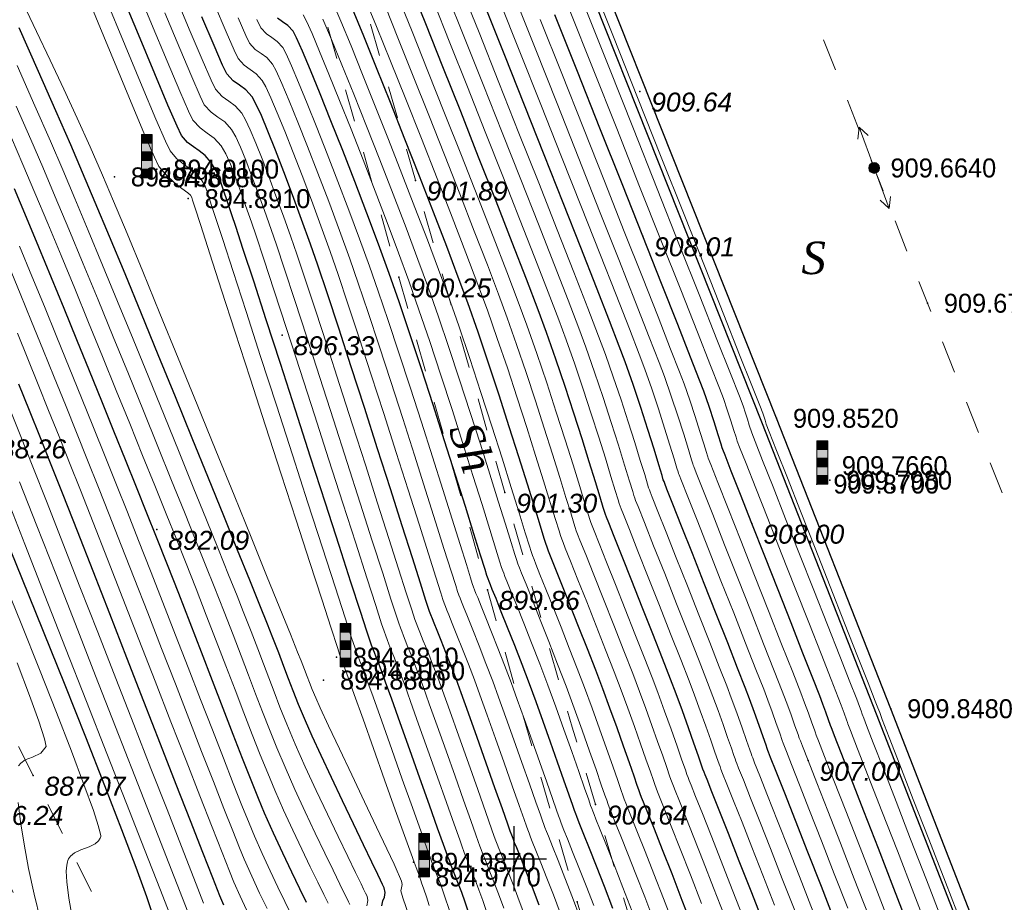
# Model space of a CAD drawing. Header units: millimetres. Extents: x 1490 to 2460, y -539 to 1142.
# Tile 17 of 28: x 2262 to 2308, y 924 to 965. Entities that reach past the tile are written whole.
import ezdxf
from ezdxf.enums import TextEntityAlignment as Align

# ---------------------------------------------------------------- set-up
doc = ezdxf.new("R2010")
doc.units = ezdxf.units.MM
doc.linetypes.add('Auto_Street_NotBorder_Line_m1', pattern=[3, 1.5, -1.5])
for name, color, linetype in [('(001) Сетка', 92, 'Continuous'), ('(004) Точки рельефа', 7, 'Continuous'), ('(031) Горизонтали', 42, 'Continuous'), ('(035) Откосы', 7, 'Continuous'), ('Отметка', 7, 'Continuous'), ('Пикет', 7, 'Continuous')]:
    doc.layers.add(name, color=color, linetype=linetype)
doc.layers.add('(032) Горизонтали утолщенные', color=32, linetype='Continuous', lineweight=30)
for name, color, linetype, lineweight, true_color in [('AUTO#_ROADS_EXIST_L', 7, 'Continuous', 15, 0x000000), ('AUTO#_ROADS_MTRAL_T', 7, 'Continuous', 15, 0x000000), ('COMMN_OBJCT_#####_B', 7, 'Continuous', 15, 0x000000), ('HYDRO_TECHN_CNSTR_B', 7, 'Continuous', 15, 0x000000)]:
    doc.layers.add(name, color=color, linetype=linetype, lineweight=lineweight, true_color=true_color)
doc.layers.add('COMMN_OBJCT_ELCTR_B', color=7, linetype='Continuous', true_color=0x000000)
doc.styles.add('D-431', font='txt')
doc.styles.add('БМ-431 (Times New Roman К)', font='timesi.ttf', dxfattribs={"height": 1})

# ---------------------------------------------------------------- blocks, each defined once
blk = doc.blocks.new('WaterGaugePost_m1')
at = {"layer": 'HYDRO_TECHN_CNSTR_B', "linetype": 'Continuous', "lineweight": 15, "true_color": 0x000000}
h = blk.add_hatch(color=18, dxfattribs=at)
h.dxf.hatch_style = 1
h.paths.add_polyline_path([(0.5, 3.2), (0.5, 4), (-0.5, 4), (-0.5, 3.2)])
h = blk.add_hatch(color=18, dxfattribs=at)
h.dxf.hatch_style = 1
h.paths.add_polyline_path([(0.5, 3.2), (-0.5, 3.2), (-0.5, 0), (0.5, 0)])
at = {"layer": 'HYDRO_TECHN_CNSTR_B', "linetype": 'Continuous', "lineweight": 15, "true_color": 0xfffffe}
h = blk.add_hatch(color=7, dxfattribs=at)
h.dxf.hatch_style = 1
h.paths.add_polyline_path([(0.5, 3.2), (-0.5, 3.2), (-0.5, 0), (0.5, 0)])
at = {"layer": 'HYDRO_TECHN_CNSTR_B', "linetype": 'Continuous', "lineweight": 15, "true_color": 0x000000}
h = blk.add_hatch(color=18, dxfattribs=at)
h.dxf.hatch_style = 1
h.paths.add_polyline_path([(-0.5, 2.4), (-0.5, 1.6), (0.5, 1.6), (0.5, 2.4)])
h = blk.add_hatch(color=18, dxfattribs=at)
h.dxf.hatch_style = 1
h.paths.add_polyline_path([(0.5, 0), (0.5, 0.8), (-0.5, 0.8), (-0.5, 0)])
at = {"layer": 'HYDRO_TECHN_CNSTR_B', "color": 18, "linetype": 'Continuous', "lineweight": 15, "true_color": 0x000000}
blk.add_lwpolyline([(-0.5, 0), (0.5, 0), (0.5, 4), (-0.5, 4)], close=True, dxfattribs=at)
for points in [[(-0.5, 3.2), (0.5, 3.2)], [(-0.5, 2.4), (0.5, 2.4)], [(-0.5, 1.6), (0.5, 1.6)], [(-0.5, 0.8), (0.5, 0.8)]]:
    blk.add_lwpolyline(points, dxfattribs=at)
blk = doc.blocks.new('CommnctnPoleTcircle_m1')
at = {"layer": 'COMMN_OBJCT_#####_B', "lineweight": 13, "true_color": 0xfffffe}
h = blk.add_hatch(color=7, dxfattribs=at)
edge = h.paths.add_edge_path()
edge.add_arc((0, 0), 0.5, 0, 360)
at = {"layer": 'COMMN_OBJCT_#####_B', "color": 18, "lineweight": 9, "true_color": 0x000000}
blk.add_circle((0, 0), 0.5, dxfattribs=at)
blk = doc.blocks.new('ElectricLowVLP_m1')
at = {"layer": 'COMMN_OBJCT_ELCTR_B', "color": 18, "linetype": 'Continuous', "lineweight": 20, "true_color": 0x000000}
for p, q in [((0, 0), (4, 0)), ((4, 0), (3, 0.5)), ((4, 0), (3, -0.5))]:
    blk.add_line(p, q, dxfattribs=at)
blk = doc.blocks.new('Setka')
at = {"layer": '(001) Сетка'}
for p, q in [((0, 1.5), (0, -1.5)), ((-1.5, 0), (1.5, 0))]:
    blk.add_line(p, q, dxfattribs=at)

msp = doc.modelspace()

# ---------------------------------------------------------------- linework, layer by layer
at = {"layer": '(004) Точки рельефа', "color": 7, "linetype": 'ByBlock', "lineweight": -2}
for p in [(2290.691, 961.26, 909.641), (2280.324, 957.152, 901.886), (2290.825, 954.576, 908.015), (2279.561, 952.675, 900.246), (2274.175, 950.006, 896.33), (2284.458, 942.733, 901.296), (2295.867, 941.302, 908.001), (2268.387, 941.02, 892.093), (2283.652, 938.244, 899.861), (2298.46, 930.35, 907.003), (2262.675, 929.664, 887.074), (2288.641, 928.328, 900.644), (2287.803, 923.83, 899.101)]:
    msp.add_point(p, dxfattribs=at)
at = {"layer": '(031) Горизонтали', "color": 42, "linetype": 'Continuous', "lineweight": 0}
for points, elevation in [([(2280.968, 923.66), (2280.832, 924.064), (2280.715, 924.412), (2280.613, 924.71), (2280.524, 924.963), (2280.432, 925.213), (2280.356, 925.41), (2280.262, 925.659), (2280.125, 926.043), (2279.82, 926.897), (2279.398, 928.083), (2278.906, 929.464), (2278.394, 930.903), (2277.91, 932.262), (2277.504, 933.404), (2277.224, 934.191), (2277.119, 934.485), (2277.09, 934.559), (2277.048, 934.668), (2276.952, 934.918), (2276.843, 935.219), (2276.726, 935.579), (2276.435, 936.472), (2276.002, 937.809), (2275.454, 939.5), (2274.82, 941.457), (2274.13, 943.588), (2273.412, 945.806), (2272.695, 948.021), (2272.008, 950.143), (2271.38, 952.083), (2270.839, 953.752), (2270.416, 955.059), (2270.138, 955.916), (2270.035, 956.234), (2269.995, 956.358), (2269.94, 956.473), (2269.817, 956.57), (2269.548, 956.768), (2269.194, 957.05), (2268.819, 957.399), (2268.485, 957.798), (2268.279, 958.218), (2267.865, 959.167), (2267.272, 960.568), (2266.532, 962.345), (2265.675, 964.422), (2264.731, 966.722)], 895), ([(2283.602, 923.427), (2283.439, 923.896), (2283.255, 924.389), (2283.08, 924.844), (2282.923, 925.241), (2282.797, 925.558), (2282.711, 925.775), (2282.63, 925.99), (2282.566, 926.16), (2282.486, 926.375), (2282.372, 926.697), (2282.118, 927.411), (2281.763, 928.41), (2281.346, 929.585), (2280.905, 930.827), (2280.477, 932.03), (2280.102, 933.083), (2279.817, 933.879), (2279.661, 934.31), (2279.487, 934.763), (2279.329, 935.16), (2279.198, 935.487), (2279.101, 935.731), (2279.02, 935.942), (2278.956, 936.111), (2278.88, 936.325), (2278.768, 936.669), (2278.493, 937.521), (2278.084, 938.793), (2277.569, 940.396), (2276.975, 942.243), (2276.33, 944.245), (2275.664, 946.314), (2275.002, 948.363), (2274.374, 950.303), (2273.808, 952.047), (2273.331, 953.505), (2272.972, 954.591), (2272.759, 955.217), (2272.487, 955.984), (2272.24, 956.694), (2272.009, 957.337), (2271.79, 957.9), (2271.576, 958.372), (2271.361, 958.742), (2271.035, 959.105), (2270.709, 959.338), (2270.381, 959.57), (2270.053, 959.933), (2269.852, 960.345), (2269.445, 961.277), (2268.864, 962.651), (2268.142, 964.386), (2267.31, 966.403)], 896.5), ([(2305.589, 922.699), (2304.8, 924.738), (2304.031, 926.723), (2303.318, 928.562), (2302.699, 930.16), (2302.21, 931.423), (2301.888, 932.256), (2301.768, 932.566), (2301.728, 932.677), (2301.688, 932.788), (2301.564, 933.104), (2301.236, 933.937), (2300.749, 935.173), (2300.148, 936.699), (2299.478, 938.399), (2298.784, 940.161), (2298.111, 941.869), (2297.504, 943.41), (2297.009, 944.669), (2296.67, 945.533), (2296.532, 945.888), (2296.471, 946.071), (2296.426, 946.218), (2296.365, 946.401), (2296.227, 946.753), (2295.861, 947.677), (2295.299, 949.098), (2294.57, 950.939), (2293.704, 953.124), (2292.732, 955.577), (2291.683, 958.221), (2290.589, 960.981), (2289.48, 963.779), (2288.385, 966.539)], 909.5), ([(2285.382, 923.185), (2285.123, 923.882), (2284.865, 924.556), (2284.625, 925.171), (2284.419, 925.691), (2284.264, 926.078), (2284.177, 926.298), (2284.102, 926.496), (2284.042, 926.653), (2283.969, 926.852), (2283.847, 927.196), (2283.577, 927.958), (2283.205, 929.01), (2282.774, 930.227), (2282.329, 931.48), (2281.915, 932.643), (2281.575, 933.59), (2281.355, 934.193), (2281.12, 934.808), (2280.893, 935.387), (2280.692, 935.889), (2280.535, 936.277), (2280.442, 936.512), (2280.366, 936.708), (2280.308, 936.864), (2280.237, 937.061), (2280.14, 937.362), (2279.903, 938.102), (2279.55, 939.209), (2279.102, 940.611), (2278.583, 942.235), (2278.015, 944.009), (2277.421, 945.86), (2276.823, 947.716), (2276.245, 949.505), (2275.708, 951.154), (2275.236, 952.591), (2274.85, 953.743), (2274.575, 954.539), (2274.228, 955.497), (2273.887, 956.433), (2273.558, 957.322), (2273.246, 958.141), (2272.958, 958.867), (2272.702, 959.477), (2272.483, 959.947), (2272.308, 960.254), (2272.006, 960.591), (2271.705, 960.806), (2271.402, 961.021), (2271.098, 961.356), (2270.894, 961.777), (2270.478, 962.731), (2269.887, 964.133), (2269.154, 965.894)], 897.5), ([(2297.841, 923.428), (2297.27, 924.895), (2296.726, 926.284), (2296.23, 927.543), (2295.805, 928.619), (2295.472, 929.458), (2295.254, 930.008), (2295.171, 930.215), (2295.13, 930.324), (2295.09, 930.433), (2295.038, 930.582), (2294.918, 930.928), (2294.746, 931.423), (2294.536, 932.018), (2294.303, 932.665), (2294.063, 933.315), (2293.816, 933.958), (2293.424, 934.963), (2292.933, 936.214), (2292.389, 937.593), (2291.838, 938.986), (2291.328, 940.277), (2290.903, 941.349), (2290.611, 942.086), (2290.498, 942.372), (2290.457, 942.479), (2290.418, 942.588), (2290.36, 942.778), (2290.213, 943.265), (2289.99, 943.995), (2289.703, 944.915), (2289.368, 945.974), (2288.995, 947.118), (2288.599, 948.295), (2288.193, 949.453), (2287.867, 950.329), (2287.374, 951.616), (2286.743, 953.239), (2286.006, 955.121), (2285.192, 957.188), (2284.331, 959.363), (2283.455, 961.571), (2282.593, 963.736), (2281.775, 965.783)], 905), ([(2298.776, 923.162), (2298.17, 924.719), (2297.587, 926.208), (2297.053, 927.568), (2296.593, 928.737), (2296.231, 929.652), (2295.993, 930.253), (2295.904, 930.476), (2295.867, 930.574), (2295.831, 930.672), (2295.769, 930.852), (2295.621, 931.277), (2295.413, 931.87), (2295.168, 932.555), (2294.911, 933.256), (2294.702, 933.798), (2294.359, 934.678), (2293.918, 935.803), (2293.415, 937.08), (2292.887, 938.417), (2292.371, 939.722), (2291.905, 940.901), (2291.525, 941.863), (2291.267, 942.514), (2291.169, 942.762), (2291.132, 942.859), (2291.096, 942.956), (2291.045, 943.125), (2290.914, 943.561), (2290.713, 944.215), (2290.457, 945.041), (2290.155, 945.992), (2289.821, 947.019), (2289.466, 948.075), (2289.101, 949.114), (2288.789, 949.949), (2288.292, 951.242), (2287.642, 952.909), (2286.874, 954.868), (2286.019, 957.036), (2285.11, 959.332), (2284.182, 961.672), (2283.266, 963.974), (2282.395, 966.154)], 905.5), ([(2301.248, 923.205), (2300.59, 924.898), (2299.953, 926.532), (2299.366, 928.034), (2298.859, 929.331), (2298.46, 930.35), (2298.198, 931.017), (2298.103, 931.26), (2298.079, 931.324), (2298.055, 931.388), (2297.997, 931.557), (2297.855, 931.963), (2297.663, 932.505), (2297.452, 933.081), (2297.265, 933.566), (2296.901, 934.494), (2296.408, 935.75), (2295.83, 937.218), (2295.214, 938.779), (2294.607, 940.319), (2294.054, 941.721), (2293.601, 942.869), (2293.294, 943.645), (2293.18, 943.934), (2293.156, 943.998), (2293.133, 944.061), (2293.077, 944.245), (2292.932, 944.724), (2292.715, 945.423), (2292.446, 946.268), (2292.143, 947.184), (2291.825, 948.097), (2291.581, 948.742), (2291.127, 949.912), (2290.495, 951.523), (2289.72, 953.491), (2288.835, 955.732), (2287.874, 958.161), (2286.869, 960.695), (2285.855, 963.249), (2284.865, 965.74)], 907), ([(2280.04, 923.16), (2279.753, 924.014), (2279.65, 924.33), (2279.686, 924.48), (2279.721, 924.63), (2279.682, 924.784), (2279.597, 924.994), (2279.487, 925.247), (2279.339, 925.568), (2279.003, 926.279), (2278.532, 927.274), (2277.976, 928.446), (2277.387, 929.689), (2276.816, 930.897), (2276.314, 931.963), (2275.932, 932.781), (2275.722, 933.244), (2275.557, 933.637), (2275.433, 933.952), (2275.325, 934.242), (2275.206, 934.559), (2275.05, 934.957), (2274.889, 935.356), (2274.553, 936.189), (2274.066, 937.392), (2273.454, 938.905), (2272.741, 940.664), (2271.951, 942.609), (2271.111, 944.677), (2270.244, 946.805), (2269.376, 948.933), (2268.531, 950.997), (2267.734, 952.937), (2267.01, 954.69), (2266.384, 956.194), (2265.881, 957.386), (2265.31, 958.694), (2264.707, 960.023), (2264.086, 961.362), (2263.456, 962.699), (2262.831, 964.023), (2262.22, 965.323)], 894.5), ([(2281.946, 923.293), (2281.622, 924.238), (2281.495, 924.608), (2281.408, 924.84), (2281.335, 925.023), (2281.246, 925.253), (2281.158, 925.483), (2281.089, 925.666), (2281.004, 925.898), (2280.875, 926.258), (2280.588, 927.063), (2280.189, 928.185), (2279.723, 929.496), (2279.234, 930.868), (2278.769, 932.175), (2278.373, 933.289), (2278.09, 934.082), (2277.966, 934.427), (2277.894, 934.614), (2277.834, 934.762), (2277.76, 934.949), (2277.681, 935.155), (2277.608, 935.347), (2277.522, 935.588), (2277.395, 935.976), (2277.083, 936.94), (2276.619, 938.376), (2276.035, 940.181), (2275.366, 942.25), (2274.646, 944.48), (2273.906, 946.768), (2273.181, 949.01), (2272.504, 951.101), (2271.908, 952.939), (2271.427, 954.42), (2271.094, 955.44), (2270.943, 955.895), (2270.819, 956.284), (2270.73, 956.595), (2270.615, 956.889), (2270.414, 957.229), (2270.177, 957.493), (2269.902, 957.706), (2269.605, 957.914), (2269.301, 958.166), (2269.008, 958.51), (2268.789, 958.959), (2268.345, 959.979), (2267.711, 961.481), (2266.923, 963.377), (2266.015, 965.579)], 895.5), ([(2292.241, 922.788), (2291.779, 923.989), (2291.338, 925.122), (2290.934, 926.148), (2290.585, 927.027), (2290.308, 927.719), (2290.121, 928.186), (2290.041, 928.387), (2289.97, 928.574), (2289.9, 928.762), (2289.826, 928.975), (2289.667, 929.436), (2289.437, 930.096), (2289.154, 930.905), (2288.831, 931.812), (2288.486, 932.769), (2288.133, 933.725), (2287.8, 934.601), (2287.432, 935.549), (2287.052, 936.514), (2286.685, 937.44), (2286.353, 938.272), (2286.08, 938.952), (2285.89, 939.426), (2285.805, 939.637), (2285.734, 939.822), (2285.667, 940.009), (2285.588, 940.261), (2285.399, 940.877), (2285.115, 941.799), (2284.752, 942.967), (2284.327, 944.322), (2283.856, 945.805), (2283.355, 947.356), (2282.841, 948.916), (2282.33, 950.426), (2281.838, 951.826), (2281.396, 953.032), (2280.879, 954.406), (2280.308, 955.898), (2279.703, 957.457), (2279.084, 959.033), (2278.473, 960.576), (2277.889, 962.034), (2277.353, 963.359), (2276.885, 964.499), (2276.506, 965.403)], 901.5), ([(2293.54, 923.758), (2293.027, 925.077), (2292.554, 926.28), (2292.143, 927.316), (2291.817, 928.134), (2291.597, 928.683), (2291.507, 928.909), (2291.444, 929.074), (2291.383, 929.24), (2291.318, 929.427), (2291.177, 929.833), (2290.975, 930.414), (2290.726, 931.125), (2290.442, 931.924), (2290.138, 932.766), (2289.827, 933.608), (2289.507, 934.448), (2289.111, 935.465), (2288.676, 936.571), (2288.237, 937.682), (2287.828, 938.708), (2287.487, 939.564), (2287.248, 940.163), (2287.146, 940.419), (2287.083, 940.581), (2287.024, 940.746), (2286.958, 940.96), (2286.797, 941.486), (2286.556, 942.273), (2286.245, 943.276), (2285.879, 944.447), (2285.47, 945.737), (2285.03, 947.1), (2284.572, 948.488), (2284.109, 949.853), (2283.654, 951.148), (2283.215, 952.34), (2282.663, 953.799), (2282.025, 955.453), (2281.33, 957.236), (2280.605, 959.077), (2279.879, 960.908), (2279.179, 962.66), (2278.532, 964.264), (2277.968, 965.65)], 902.5), ([(2295.496, 923.021), (2294.961, 924.402), (2294.45, 925.708), (2293.983, 926.892), (2293.582, 927.905), (2293.266, 928.698), (2293.056, 929.223), (2292.973, 929.432), (2292.918, 929.574), (2292.866, 929.717), (2292.795, 929.921), (2292.637, 930.377), (2292.412, 931.023), (2292.138, 931.798), (2291.835, 932.641), (2291.522, 933.49), (2291.255, 934.19), (2290.892, 935.122), (2290.467, 936.204), (2290.014, 937.353), (2289.565, 938.487), (2289.154, 939.521), (2288.816, 940.373), (2288.582, 940.96), (2288.487, 941.2), (2288.433, 941.341), (2288.382, 941.482), (2288.317, 941.694), (2288.158, 942.219), (2287.917, 943.007), (2287.607, 944.009), (2287.242, 945.174), (2286.832, 946.452), (2286.392, 947.795), (2285.933, 949.15), (2285.47, 950.47), (2285.074, 951.541), (2284.547, 952.927), (2283.916, 954.562), (2283.208, 956.374), (2282.452, 958.296), (2281.675, 960.259), (2280.905, 962.193), (2280.17, 964.029), (2279.498, 965.698)], 903.5), ([(2296.912, 923.68), (2296.375, 925.057), (2295.868, 926.349), (2295.41, 927.51), (2295.019, 928.495), (2294.715, 929.261), (2294.515, 929.762), (2294.438, 929.954), (2294.393, 930.074), (2294.348, 930.194), (2294.29, 930.361), (2294.158, 930.744), (2293.968, 931.289), (2293.737, 931.944), (2293.48, 932.657), (2293.216, 933.373), (2292.962, 934.035), (2292.58, 935.016), (2292.111, 936.211), (2291.597, 937.514), (2291.08, 938.82), (2290.603, 940.026), (2290.207, 941.024), (2289.935, 941.711), (2289.828, 941.981), (2289.782, 942.1), (2289.739, 942.219), (2289.687, 942.391), (2289.556, 942.825), (2289.356, 943.48), (2289.098, 944.316), (2288.792, 945.293), (2288.447, 946.369), (2288.074, 947.505), (2287.684, 948.659), (2287.285, 949.792), (2286.945, 950.709), (2286.456, 951.991), (2285.844, 953.569), (2285.138, 955.375), (2284.365, 957.339), (2283.553, 959.394), (2282.729, 961.47), (2281.92, 963.499), (2281.155, 965.412)], 904.5), ([(2300.291, 923.536), (2299.671, 925.127), (2299.077, 926.649), (2298.533, 928.039), (2298.065, 929.232), (2297.698, 930.166), (2297.458, 930.776), (2297.37, 930.999), (2297.342, 931.074), (2297.314, 931.149), (2297.267, 931.284), (2297.154, 931.611), (2296.993, 932.069), (2296.804, 932.598), (2296.605, 933.139), (2296.411, 933.643), (2296.054, 934.556), (2295.577, 935.768), (2295.025, 937.172), (2294.438, 938.659), (2293.862, 940.121), (2293.337, 941.449), (2292.908, 942.534), (2292.618, 943.268), (2292.509, 943.544), (2292.481, 943.618), (2292.454, 943.693), (2292.405, 943.856), (2292.275, 944.283), (2292.08, 944.917), (2291.833, 945.705), (2291.547, 946.591), (2291.238, 947.519), (2290.917, 948.436), (2290.66, 949.12), (2290.207, 950.29), (2289.591, 951.865), (2288.843, 953.768), (2287.994, 955.92), (2287.075, 958.242), (2286.118, 960.657), (2285.154, 963.085), (2284.213, 965.448)], 906.5), ([(2284.41, 923.541), (2284.163, 924.204), (2283.923, 924.828), (2283.709, 925.369), (2283.543, 925.786), (2283.444, 926.036), (2283.366, 926.243), (2283.304, 926.407), (2283.228, 926.614), (2283.12, 926.916), (2282.883, 927.585), (2282.55, 928.522), (2282.158, 929.629), (2281.74, 930.807), (2281.331, 931.957), (2280.966, 932.98), (2280.68, 933.778), (2280.508, 934.251), (2280.32, 934.742), (2280.141, 935.198), (2279.982, 935.594), (2279.855, 935.91), (2279.772, 936.121), (2279.693, 936.325), (2279.632, 936.487), (2279.558, 936.693), (2279.454, 937.016), (2279.198, 937.812), (2278.817, 939.001), (2278.336, 940.503), (2277.779, 942.239), (2277.173, 944.127), (2276.542, 946.087), (2275.913, 948.04), (2275.31, 949.904), (2274.758, 951.601), (2274.283, 953.048), (2273.911, 954.167), (2273.667, 954.878), (2273.352, 955.755), (2273.05, 956.595), (2272.764, 957.377), (2272.496, 958.079), (2272.25, 958.68), (2272.029, 959.16), (2271.834, 959.498), (2271.521, 959.848), (2271.207, 960.072), (2270.892, 960.296), (2270.575, 960.645), (2270.383, 961.038), (2269.995, 961.927), (2269.441, 963.236), (2268.752, 964.89)], 897), ([(2287.014, 923.315), (2286.697, 924.146), (2286.393, 924.929), (2286.119, 925.627), (2285.891, 926.2), (2285.726, 926.61), (2285.643, 926.82), (2285.574, 927.002), (2285.519, 927.147), (2285.452, 927.33), (2285.347, 927.626), (2285.117, 928.278), (2284.797, 929.185), (2284.422, 930.249), (2284.024, 931.369), (2283.64, 932.447), (2283.304, 933.382), (2283.049, 934.076), (2282.774, 934.798), (2282.501, 935.499), (2282.246, 936.14), (2282.03, 936.679), (2281.869, 937.077), (2281.783, 937.293), (2281.713, 937.473), (2281.659, 937.617), (2281.594, 937.798), (2281.5, 938.094), (2281.27, 938.82), (2280.928, 939.904), (2280.494, 941.274), (2279.992, 942.857), (2279.442, 944.582), (2278.868, 946.376), (2278.29, 948.168), (2277.732, 949.884), (2277.214, 951.453), (2276.76, 952.803), (2276.39, 953.86), (2275.958, 955.049), (2275.522, 956.229), (2275.092, 957.37), (2274.679, 958.443), (2274.294, 959.419), (2273.948, 960.269), (2273.653, 960.963), (2273.418, 961.472), (2273.255, 961.767), (2272.978, 962.076), (2272.701, 962.274), (2272.423, 962.472), (2272.143, 962.78), (2271.959, 963.158), (2271.585, 964.014), (2271.053, 965.271)], 898.5), ([(2294.597, 923.185), (2294.095, 924.481), (2293.617, 925.702), (2293.182, 926.804), (2292.809, 927.745), (2292.515, 928.481), (2292.319, 928.971), (2292.24, 929.171), (2292.181, 929.324), (2292.124, 929.478), (2292.064, 929.652), (2291.933, 930.03), (2291.745, 930.572), (2291.512, 931.235), (2291.248, 931.98), (2290.964, 932.765), (2290.674, 933.549), (2290.36, 934.371), (2289.951, 935.423), (2289.488, 936.601), (2289.012, 937.803), (2288.565, 938.928), (2288.19, 939.872), (2287.926, 940.533), (2287.817, 940.809), (2287.758, 940.961), (2287.703, 941.114), (2287.643, 941.31), (2287.497, 941.789), (2287.276, 942.51), (2286.992, 943.431), (2286.655, 944.51), (2286.276, 945.705), (2285.867, 946.975), (2285.437, 948.276), (2284.998, 949.568), (2284.562, 950.809), (2284.163, 951.89), (2283.65, 953.244), (2283.047, 954.811), (2282.378, 956.527), (2281.669, 958.333), (2280.944, 960.165), (2280.228, 961.963), (2279.546, 963.664), (2278.923, 965.208)], 903), ([(2304.12, 922.21), (2303.346, 924.208), (2302.582, 926.177), (2301.867, 928.017), (2301.242, 929.625), (2300.747, 930.9), (2300.42, 931.74), (2300.302, 932.044), (2300.279, 932.104), (2300.234, 932.236), (2300.126, 932.542), (2299.994, 932.905), (2299.852, 933.269), (2299.527, 934.097), (2299.06, 935.285), (2298.492, 936.727), (2297.866, 938.318), (2297.222, 939.953), (2296.602, 941.527), (2296.047, 942.934), (2295.6, 944.07), (2295.3, 944.829), (2295.191, 945.106), (2295.169, 945.167), (2295.133, 945.287), (2295.037, 945.6), (2294.897, 946.045), (2294.729, 946.559), (2294.549, 947.079), (2294.367, 947.552), (2293.955, 948.6), (2293.348, 950.14), (2292.577, 952.088), (2291.678, 954.36), (2290.682, 956.873), (2289.622, 959.544), (2288.533, 962.289), (2287.447, 965.025)], 908.5), ([(2304.673, 922.922), (2303.925, 924.851), (2303.197, 926.726), (2302.524, 928.462), (2301.938, 929.974), (2301.472, 931.175), (2301.16, 931.98), (2301.035, 932.305), (2300.965, 932.499), (2300.911, 932.653), (2300.841, 932.847), (2300.709, 933.183), (2300.39, 933.992), (2299.925, 935.171), (2299.354, 936.616), (2298.72, 938.224), (2298.062, 939.891), (2297.422, 941.514), (2296.841, 942.99), (2296.36, 944.215), (2296.02, 945.085), (2295.862, 945.497), (2295.743, 945.845), (2295.659, 946.119), (2295.576, 946.393), (2295.457, 946.74), (2295.287, 947.177), (2294.874, 948.225), (2294.253, 949.795), (2293.46, 951.799), (2292.529, 954.149), (2291.495, 956.757), (2290.393, 959.535), (2289.258, 962.396), (2288.126, 965.249)], 909), ([(2287.94, 923.081), (2287.577, 924.035), (2287.228, 924.935), (2286.912, 925.736), (2286.652, 926.391), (2286.466, 926.855), (2286.376, 927.081), (2286.31, 927.255), (2286.258, 927.394), (2286.193, 927.569), (2286.097, 927.841), (2285.887, 928.437), (2285.594, 929.272), (2285.245, 930.26), (2284.872, 931.314), (2284.503, 932.349), (2284.168, 933.279), (2283.897, 934.017), (2283.582, 934.843), (2283.268, 935.648), (2282.975, 936.385), (2282.727, 937.002), (2282.546, 937.452), (2282.453, 937.684), (2282.387, 937.856), (2282.335, 937.993), (2282.273, 938.167), (2282.186, 938.44), (2281.976, 939.108), (2281.662, 940.108), (2281.262, 941.376), (2280.796, 942.849), (2280.284, 944.462), (2279.744, 946.151), (2279.195, 947.854), (2278.657, 949.506), (2278.149, 951.044), (2277.69, 952.404), (2277.298, 953.521), (2276.818, 954.841), (2276.322, 956.172), (2275.827, 957.476), (2275.348, 958.713), (2274.901, 959.844), (2274.499, 960.829), (2274.16, 961.631), (2273.898, 962.209), (2273.729, 962.524), (2273.464, 962.819), (2273.199, 963.008), (2272.933, 963.197), (2272.666, 963.491), (2272.491, 963.849), (2272.138, 964.655)], 899), ([(2288.559, 923.658), (2288.207, 924.57), (2287.878, 925.411), (2287.587, 926.144), (2287.352, 926.735), (2287.187, 927.146), (2287.109, 927.342), (2287.046, 927.508), (2286.996, 927.641), (2286.935, 927.807), (2286.847, 928.056), (2286.657, 928.597), (2286.39, 929.36), (2286.069, 930.271), (2285.72, 931.259), (2285.366, 932.251), (2285.033, 933.175), (2284.744, 933.959), (2284.441, 934.755), (2284.135, 935.543), (2283.841, 936.286), (2283.577, 936.948), (2283.358, 937.491), (2283.202, 937.879), (2283.124, 938.075), (2283.06, 938.239), (2283.011, 938.369), (2282.952, 938.535), (2282.872, 938.788), (2282.679, 939.405), (2282.389, 940.329), (2282.02, 941.506), (2281.588, 942.877), (2281.11, 944.386), (2280.602, 945.977), (2280.082, 947.594), (2279.565, 949.179), (2279.069, 950.677), (2278.611, 952.03), (2278.206, 953.182), (2277.742, 954.456), (2277.251, 955.773), (2276.749, 957.094), (2276.252, 958.382), (2275.773, 959.598), (2275.329, 960.705), (2274.935, 961.665), (2274.605, 962.439), (2274.356, 962.99), (2274.202, 963.28), (2273.95, 963.562), (2273.697, 963.742), (2273.443, 963.922), (2273.189, 964.203), (2273.003, 964.584)], 899.5), ([(2290.342, 923.375), (2289.909, 924.497), (2289.504, 925.531), (2289.148, 926.431), (2288.861, 927.15), (2288.663, 927.643), (2288.575, 927.865), (2288.518, 928.015), (2288.473, 928.134), (2288.417, 928.285), (2288.33, 928.534), (2288.142, 929.076), (2287.874, 929.845), (2287.548, 930.773), (2287.186, 931.793), (2286.809, 932.838), (2286.438, 933.842), (2286.068, 934.815), (2285.692, 935.783), (2285.331, 936.698), (2285.007, 937.51), (2284.74, 938.173), (2284.552, 938.638), (2284.464, 938.856), (2284.407, 939.004), (2284.363, 939.122), (2284.309, 939.272), (2284.232, 939.519), (2284.045, 940.123), (2283.765, 941.028), (2283.406, 942.18), (2282.986, 943.522), (2282.518, 945.001), (2282.019, 946.56), (2281.504, 948.146), (2280.989, 949.701), (2280.49, 951.173), (2280.022, 952.504), (2279.546, 953.808), (2279.023, 955.204), (2278.472, 956.649), (2277.91, 958.1), (2277.354, 959.514), (2276.823, 960.847), (2276.334, 962.056), (2275.905, 963.098), (2275.552, 963.931), (2275.295, 964.51), (2275.149, 964.793)], 900.5), ([(2291.34, 922.953), (2290.915, 924.06), (2290.509, 925.104), (2290.136, 926.049), (2289.814, 926.86), (2289.558, 927.5), (2289.384, 927.934), (2289.308, 928.126), (2289.232, 928.324), (2289.159, 928.523), (2289.08, 928.749), (2288.911, 929.238), (2288.668, 929.937), (2288.368, 930.794), (2288.026, 931.756), (2287.66, 932.77), (2287.286, 933.783), (2286.896, 934.807), (2286.49, 935.851), (2286.095, 936.853), (2285.736, 937.754), (2285.438, 938.493), (2285.229, 939.011), (2285.135, 939.247), (2285.059, 939.443), (2284.988, 939.64), (2284.917, 939.869), (2284.745, 940.427), (2284.486, 941.265), (2284.155, 942.334), (2283.764, 943.584), (2283.327, 944.968), (2282.857, 946.436), (2282.369, 947.938), (2281.877, 949.427), (2281.392, 950.852), (2280.93, 952.165), (2280.444, 953.493), (2279.893, 954.959), (2279.299, 956.51), (2278.685, 958.092), (2278.071, 959.652), (2277.479, 961.136), (2276.932, 962.491), (2276.451, 963.663), (2276.058, 964.6)], 901), ([(2302.205, 922.874), (2301.508, 924.668), (2300.829, 926.414), (2300.199, 928.029), (2299.653, 929.43), (2299.222, 930.534), (2298.939, 931.259), (2298.836, 931.521), (2298.816, 931.574), (2298.796, 931.627), (2298.749, 931.765), (2298.632, 932.1), (2298.474, 932.547), (2298.299, 933.022), (2298.119, 933.488), (2297.749, 934.433), (2297.238, 935.732), (2296.635, 937.263), (2295.991, 938.899), (2295.352, 940.517), (2294.77, 941.993), (2294.293, 943.203), (2293.97, 944.021), (2293.85, 944.325), (2293.831, 944.377), (2293.811, 944.43), (2293.766, 944.58), (2293.646, 944.975), (2293.467, 945.552), (2293.245, 946.249), (2292.995, 947.005), (2292.733, 947.758), (2292.524, 948.307), (2292.114, 949.36), (2291.533, 950.841), (2290.81, 952.676), (2289.974, 954.791), (2289.055, 957.113), (2288.082, 959.567), (2287.086, 962.079), (2286.094, 964.575)], 907.5), ([(2278.077, 923.642), (2278.131, 923.897), (2278.095, 924.085), (2278.025, 924.232), (2277.935, 924.414), (2277.82, 924.657), (2277.564, 925.18), (2277.199, 925.928), (2276.754, 926.845), (2276.26, 927.878), (2275.746, 928.971), (2275.242, 930.07), (2274.779, 931.118), (2274.388, 932.04), (2274.069, 932.826), (2273.797, 933.52), (2273.552, 934.17), (2273.309, 934.821), (2273.048, 935.52), (2272.744, 936.313), (2272.377, 937.245), (2272.089, 937.961), (2271.702, 938.926), (2271.227, 940.106), (2270.678, 941.467), (2270.069, 942.976), (2269.412, 944.598), (2268.722, 946.3), (2268.01, 948.049), (2267.29, 949.811), (2266.576, 951.553), (2265.881, 953.24), (2265.217, 954.839), (2264.599, 956.316), (2264.039, 957.638), (2263.469, 958.961), (2262.759, 960.588), (2261.934, 962.462)], 893.5), ([(2277.303, 923.7), (2277.241, 923.833), (2277.159, 923.998), (2277.06, 924.205), (2276.842, 924.647), (2276.529, 925.285), (2276.142, 926.08), (2275.703, 926.993), (2275.237, 927.986), (2274.764, 929.02), (2274.307, 930.055), (2273.934, 930.938), (2273.591, 931.782), (2273.266, 932.609), (2272.947, 933.439), (2272.623, 934.294), (2272.282, 935.195), (2271.912, 936.164), (2271.502, 937.221), (2271.04, 938.389), (2270.655, 939.349), (2270.191, 940.506), (2269.658, 941.83), (2269.068, 943.292), (2268.434, 944.863), (2267.766, 946.512), (2267.076, 948.21), (2266.375, 949.927), (2265.675, 951.634), (2264.988, 953.3), (2264.326, 954.898), (2263.698, 956.395), (2263.119, 957.765), (2262.57, 959.039), (2261.895, 960.584)], 893), ([(2276.295, 923.766), (2276.1, 924.161), (2275.82, 924.731), (2275.474, 925.441), (2275.083, 926.257), (2274.666, 927.144), (2274.243, 928.068), (2273.835, 928.993), (2273.51, 929.768), (2273.162, 930.625), (2272.795, 931.557), (2272.407, 932.556), (2272.001, 933.615), (2271.575, 934.726), (2271.132, 935.88), (2270.672, 937.072), (2270.195, 938.292), (2269.703, 939.533), (2269.287, 940.572), (2268.813, 941.751), (2268.291, 943.05), (2267.729, 944.446), (2267.134, 945.919), (2266.515, 947.448), (2265.88, 949.01), (2265.237, 950.584), (2264.595, 952.149), (2263.962, 953.684), (2263.346, 955.166), (2262.755, 956.576), (2262.198, 957.891), (2261.67, 959.116)], 892.5), ([(2274.561, 923.301), (2274.295, 923.844), (2273.973, 924.511), (2273.616, 925.263), (2273.248, 926.062), (2272.892, 926.867), (2272.647, 927.456), (2272.318, 928.274), (2271.918, 929.289), (2271.458, 930.466), (2270.95, 931.774), (2270.406, 933.18), (2269.836, 934.65), (2269.254, 936.152), (2268.671, 937.653), (2268.097, 939.12), (2267.546, 940.52), (2267.029, 941.821), (2266.522, 943.086), (2265.997, 944.395), (2265.457, 945.74), (2264.904, 947.113), (2264.341, 948.506), (2263.771, 949.911), (2263.197, 951.32), (2262.621, 952.725), (2262.046, 954.118)], 891.5), ([(2273.475, 923.519), (2273.134, 924.231), (2272.773, 925.011), (2272.421, 925.804), (2272.208, 926.318), (2271.89, 927.112), (2271.483, 928.146), (2271, 929.381), (2270.456, 930.776), (2269.867, 932.293), (2269.246, 933.891), (2268.609, 935.53), (2267.97, 937.172), (2267.344, 938.776), (2266.746, 940.303), (2266.19, 941.712), (2265.692, 942.965), (2265.186, 944.228), (2264.676, 945.5), (2264.163, 946.779), (2263.647, 948.062), (2263.128, 949.348), (2262.606, 950.635), (2262.081, 951.921), (2261.555, 953.204)], 891), ([(2272.531, 923.458), (2272.236, 924.095), (2271.949, 924.741), (2271.745, 925.238), (2271.401, 926.104), (2270.937, 927.283), (2270.375, 928.721), (2269.735, 930.361), (2269.039, 932.148), (2268.308, 934.027), (2267.562, 935.941), (2266.823, 937.836), (2266.112, 939.656), (2265.449, 941.345), (2264.857, 942.848), (2264.355, 944.109), (2263.87, 945.32), (2263.389, 946.521), (2262.91, 947.715), (2262.432, 948.904), (2261.954, 950.088)], 890.5), ([(2270.546, 923.771), (2270.095, 924.922), (2269.524, 926.38), (2268.857, 928.088), (2268.114, 929.989), (2267.319, 932.025), (2266.492, 934.142), (2265.656, 936.28), (2264.834, 938.384), (2264.046, 940.397), (2263.315, 942.262), (2262.662, 943.921), (2262.11, 945.319), (2261.681, 946.398)], 889.5), ([(2270.067, 922.736), (2269.574, 923.995), (2268.943, 925.609), (2268.199, 927.51), (2267.37, 929.632), (2266.481, 931.907), (2265.558, 934.267), (2264.627, 936.646), (2263.715, 938.976), (2262.847, 941.191), (2262.05, 943.222)], 889), ([(2269.167, 922.777), (2268.548, 924.36), (2267.811, 926.246), (2266.98, 928.371), (2266.08, 930.672), (2265.136, 933.084), (2264.174, 935.542), (2263.217, 937.984), (2262.292, 940.345), (2261.423, 942.56)], 888.5), ([(2264.474, 923.117), (2264.318, 923.998), (2264.226, 924.752), (2264.207, 925.24), (2264.227, 925.527), (2264.258, 925.676), (2264.279, 925.737), (2264.314, 925.812), (2264.406, 925.94), (2264.585, 926.088), (2264.874, 926.229), (2265.257, 926.372), (2265.532, 926.509), (2265.692, 926.651), (2265.767, 926.775), (2265.793, 926.848), (2265.796, 926.883), (2265.776, 927.014), (2265.684, 927.351), (2265.456, 928.042), (2265.02, 929.251), (2264.441, 930.783), (2263.746, 932.576), (2262.963, 934.566), (2262.117, 936.69), (2261.236, 938.887)], 887.5), ([(2261.993, 930.104), (2262.1, 930.237), (2262.311, 930.382), (2262.643, 930.517), (2263.036, 930.69), (2263.278, 930.995), (2263.205, 931.361), (2262.937, 932.173), (2262.503, 933.365), (2261.93, 934.868)], 887), ([(2263.012, 922.986), (2262.72, 924.189), (2262.467, 925.368), (2262.258, 926.488), (2262.093, 927.516), (2261.978, 928.418)], 887)]:
    msp.add_lwpolyline(points, dxfattribs=dict(at, elevation=elevation))
at = {"layer": '(032) Горизонтали утолщенные', "color": 32, "linetype": 'Continuous', "lineweight": 30}
for points, elevation in [([(2282.978, 922.765), (2282.619, 923.813), (2282.467, 924.252), (2282.319, 924.649), (2282.185, 924.991), (2282.07, 925.28), (2281.979, 925.514), (2281.894, 925.736), (2281.827, 925.913), (2281.745, 926.136), (2281.623, 926.477), (2281.353, 927.237), (2280.976, 928.297), (2280.534, 929.54), (2280.069, 930.848), (2279.623, 932.103), (2279.237, 933.186), (2278.953, 933.981), (2278.813, 934.368), (2278.7, 934.665), (2278.6, 934.915), (2278.512, 935.134), (2278.431, 935.34), (2278.346, 935.56), (2278.28, 935.735), (2278.201, 935.956), (2278.082, 936.323), (2277.788, 937.231), (2277.351, 938.585), (2276.802, 940.288), (2276.171, 942.246), (2275.488, 944.363), (2274.785, 946.541), (2274.092, 948.686), (2273.439, 950.702), (2272.858, 952.493), (2272.379, 953.963), (2272.033, 955.016), (2271.851, 955.556), (2271.643, 956.165), (2271.472, 956.694), (2271.308, 957.162), (2271.123, 957.587), (2270.887, 957.985), (2270.617, 958.302), (2270.346, 958.515), (2270.075, 958.693), (2269.803, 958.905), (2269.53, 959.221), (2269.32, 959.652), (2268.895, 960.628), (2268.288, 962.066), (2267.533, 963.881), (2266.663, 965.991)], 896), ([(2296.395, 922.856), (2295.827, 924.321), (2295.283, 925.713), (2294.784, 926.979), (2294.355, 928.063), (2294.017, 928.913), (2293.793, 929.474), (2293.706, 929.693), (2293.656, 929.824), (2293.607, 929.956), (2293.543, 930.141), (2293.398, 930.56), (2293.19, 931.156), (2292.937, 931.871), (2292.658, 932.649), (2292.369, 933.432), (2292.109, 934.113), (2291.736, 935.069), (2291.289, 936.208), (2290.805, 937.434), (2290.322, 938.654), (2289.879, 939.774), (2289.511, 940.699), (2289.258, 941.336), (2289.157, 941.59), (2289.108, 941.72), (2289.06, 941.851), (2289.002, 942.041), (2288.859, 942.516), (2288.64, 943.233), (2288.358, 944.147), (2288.023, 945.214), (2287.647, 946.391), (2287.24, 947.631), (2286.813, 948.893), (2286.378, 950.131), (2285.99, 951.177), (2285.453, 952.587), (2284.795, 954.284), (2284.05, 956.19), (2283.247, 958.229), (2282.417, 960.324), (2281.592, 962.398), (2280.802, 964.374), (2280.078, 966.175)], 904), ([(2293.15, 922.599), (2292.653, 923.893), (2292.176, 925.117), (2291.739, 926.228), (2291.361, 927.181), (2291.061, 927.932), (2290.859, 928.436), (2290.774, 928.648), (2290.707, 928.824), (2290.641, 929.001), (2290.572, 929.201), (2290.422, 929.634), (2290.206, 930.255), (2289.94, 931.015), (2289.637, 931.868), (2289.312, 932.768), (2288.98, 933.666), (2288.653, 934.524), (2288.272, 935.507), (2287.864, 936.543), (2287.461, 937.561), (2287.091, 938.49), (2286.784, 939.258), (2286.569, 939.795), (2286.476, 940.028), (2286.409, 940.202), (2286.345, 940.377), (2286.273, 940.61), (2286.098, 941.181), (2285.835, 942.036), (2285.499, 943.121), (2285.103, 944.384), (2284.663, 945.77), (2284.193, 947.227), (2283.707, 948.701), (2283.22, 950.139), (2282.746, 951.487), (2282.305, 952.687), (2281.771, 954.103), (2281.166, 955.676), (2280.516, 957.347), (2279.845, 959.056), (2279.176, 960.743), (2278.533, 962.348), (2277.942, 963.812), (2277.426, 965.075)], 902), ([(2299.713, 922.89), (2299.072, 924.538), (2298.451, 926.128), (2297.878, 927.589), (2297.381, 928.852), (2296.99, 929.845), (2296.732, 930.497), (2296.637, 930.738), (2296.605, 930.824), (2296.572, 930.911), (2296.518, 931.068), (2296.388, 931.443), (2296.203, 931.969), (2295.986, 932.577), (2295.758, 933.198), (2295.557, 933.721), (2295.206, 934.617), (2294.747, 935.786), (2294.22, 937.126), (2293.663, 938.538), (2293.116, 939.922), (2292.621, 941.175), (2292.216, 942.199), (2291.942, 942.891), (2291.839, 943.153), (2291.807, 943.239), (2291.775, 943.324), (2291.718, 943.514), (2291.569, 944.005), (2291.345, 944.734), (2291.061, 945.638), (2290.733, 946.655), (2290.377, 947.722), (2290.009, 948.775), (2289.738, 949.499), (2289.287, 950.668), (2288.687, 952.207), (2287.966, 954.045), (2287.152, 956.108), (2286.276, 958.323), (2285.367, 960.618), (2284.452, 962.92), (2283.562, 965.157)], 906), ([(2286.042, 923.668), (2285.729, 924.485), (2285.438, 925.231), (2285.19, 925.858), (2285.006, 926.316), (2284.91, 926.559), (2284.838, 926.749), (2284.781, 926.9), (2284.71, 927.091), (2284.597, 927.411), (2284.347, 928.118), (2284.001, 929.098), (2283.598, 930.238), (2283.177, 931.425), (2282.777, 932.545), (2282.44, 933.486), (2282.202, 934.134), (2281.967, 934.752), (2281.734, 935.35), (2281.517, 935.895), (2281.332, 936.356), (2281.192, 936.702), (2281.112, 936.903), (2281.04, 937.091), (2280.983, 937.24), (2280.916, 937.43), (2280.813, 937.751), (2280.561, 938.541), (2280.187, 939.719), (2279.715, 941.202), (2279.172, 942.909), (2278.581, 944.756), (2277.97, 946.662), (2277.362, 948.544), (2276.784, 950.322), (2276.261, 951.911), (2275.819, 953.231), (2275.482, 954.199), (2275.066, 955.348), (2274.65, 956.476), (2274.246, 957.552), (2273.864, 958.543), (2273.516, 959.417), (2273.212, 960.141), (2272.963, 960.683), (2272.782, 961.011), (2272.492, 961.333), (2272.203, 961.54), (2271.912, 961.746), (2271.621, 962.068), (2271.426, 962.467), (2271.032, 963.373), (2270.47, 964.702)], 898), ([(2289.45, 923.517), (2289.058, 924.534), (2288.691, 925.471), (2288.368, 926.287), (2288.106, 926.942), (2287.925, 927.395), (2287.842, 927.604), (2287.782, 927.762), (2287.734, 927.887), (2287.676, 928.046), (2287.597, 928.27), (2287.427, 928.757), (2287.186, 929.447), (2286.893, 930.282), (2286.568, 931.203), (2286.229, 932.153), (2285.897, 933.071), (2285.591, 933.9), (2285.255, 934.785), (2284.914, 935.663), (2284.586, 936.492), (2284.292, 937.229), (2284.049, 937.832), (2283.877, 938.258), (2283.794, 938.465), (2283.734, 938.622), (2283.687, 938.746), (2283.631, 938.903), (2283.545, 939.174), (2283.339, 939.837), (2283.031, 940.827), (2282.638, 942.081), (2282.181, 943.534), (2281.677, 945.122), (2281.146, 946.781), (2280.605, 948.447), (2280.074, 950.056), (2279.571, 951.542), (2279.114, 952.843), (2278.618, 954.201), (2278.082, 955.634), (2277.526, 957.092), (2276.968, 958.529), (2276.428, 959.897), (2275.926, 961.149), (2275.48, 962.236), (2275.11, 963.112), (2274.836, 963.728), (2274.676, 964.036), (2274.435, 964.304), (2274.195, 964.476), (2273.953, 964.648)], 900), ([(2303.163, 922.542), (2302.427, 924.438), (2301.705, 926.296), (2301.033, 928.023), (2300.447, 929.528), (2299.984, 930.717), (2299.679, 931.499), (2299.569, 931.782), (2299.538, 931.865), (2299.501, 931.973), (2299.409, 932.237), (2299.284, 932.589), (2299.147, 932.964), (2298.998, 933.347), (2298.677, 934.164), (2298.224, 935.318), (2297.677, 936.707), (2297.076, 938.234), (2296.459, 939.799), (2295.867, 941.302), (2295.337, 942.645), (2294.91, 943.727), (2294.625, 944.451), (2294.521, 944.716), (2294.49, 944.798), (2294.44, 944.964), (2294.309, 945.393), (2294.118, 946.002), (2293.888, 946.705), (2293.641, 947.419), (2293.445, 947.93), (2293.035, 948.98), (2292.44, 950.491), (2291.693, 952.382), (2290.825, 954.576), (2289.867, 956.994), (2288.851, 959.557), (2287.808, 962.186), (2286.769, 964.802)], 908), ([(2278.781, 923.649), (2278.817, 923.871), (2278.893, 924.05), (2278.926, 924.263), (2278.886, 924.47), (2278.81, 924.631), (2278.711, 924.831), (2278.589, 925.091), (2278.317, 925.66), (2277.932, 926.465), (2277.468, 927.433), (2276.963, 928.491), (2276.453, 929.568), (2275.973, 930.59), (2275.56, 931.485), (2275.25, 932.181), (2274.928, 932.947), (2274.678, 933.574), (2274.465, 934.134), (2274.256, 934.695), (2274.017, 935.327), (2273.714, 936.101), (2273.493, 936.65), (2273.142, 937.524), (2272.677, 938.679), (2272.114, 940.073), (2271.473, 941.661), (2270.769, 943.4), (2270.02, 945.246), (2269.243, 947.155), (2268.455, 949.085), (2267.674, 950.992), (2266.917, 952.831), (2266.201, 954.56), (2265.543, 956.135), (2264.96, 957.512), (2264.411, 958.786), (2263.724, 960.361), (2262.922, 962.183), (2262.03, 964.202)], 894), ([(2275.295, 923.804), (2274.987, 924.432), (2274.614, 925.204), (2274.201, 926.075), (2273.776, 926.998), (2273.364, 927.93), (2273.08, 928.607), (2272.739, 929.453), (2272.349, 930.443), (2271.916, 931.553), (2271.449, 932.759), (2270.956, 934.038), (2270.445, 935.365), (2269.922, 936.716), (2269.396, 938.068), (2268.875, 939.396), (2268.366, 940.677), (2267.923, 941.783), (2267.444, 942.977), (2266.934, 944.245), (2266.399, 945.574), (2265.844, 946.951), (2265.272, 948.361), (2264.691, 949.791), (2264.105, 951.226), (2263.519, 952.655), (2262.938, 954.061), (2262.367, 955.433), (2261.812, 956.756)], 892), ([(2271.477, 923.679), (2271.302, 924.108), (2270.974, 924.937), (2270.514, 926.108), (2269.943, 927.565), (2269.285, 929.251), (2268.561, 931.107), (2267.793, 933.077), (2267.002, 935.104), (2266.211, 937.13), (2265.442, 939.099), (2264.716, 940.953), (2264.055, 942.634), (2263.482, 944.087), (2263.018, 945.254), (2262.513, 946.514), (2262.021, 947.744)], 890), ([(2268.184, 923.269), (2267.925, 924.052), (2267.431, 925.421), (2266.775, 927.155), (2265.989, 929.184), (2265.103, 931.434), (2264.147, 933.835), (2263.152, 936.314), (2262.149, 938.8), (2261.168, 941.221)], 888)]:
    msp.add_lwpolyline(points, dxfattribs=dict(at, elevation=elevation))
at = {"layer": '(035) Откосы', "elevation": 910.2}
for points in [[(2339.185, 841.049), (2336.801, 844.481), (2329.314, 863.897), (2320.309, 886.799), (2309.424, 914.385), (2302.278, 932.748), (2297.004, 946.163), (2283.992, 978.916), (2275.111, 1001.118), (2265.898, 1024.884), (2259.18, 1041.912), (2255.121, 1052.199)], [(2338.61, 840.649), (2336.178, 844.15), (2328.662, 863.643), (2319.658, 886.542), (2308.772, 914.129), (2301.626, 932.493), (2296.353, 945.905), (2283.342, 978.656), (2274.46, 1000.861), (2265.246, 1024.629), (2258.529, 1041.655), (2254.47, 1051.942)]]:
    msp.add_lwpolyline(points, dxfattribs=at)
at = {"layer": 'AUTO#_ROADS_EXIST_L', "color": 18, "linetype": 'Auto_Street_NotBorder_Line_m1', "lineweight": 15, "true_color": 0x000000, "flags": 128}
for points, elevation in [([(2344.166, 841.968), (2344.342, 842.815), (2345.16, 846.607), (2344.056, 849.72), (2341.858, 855.797), (2337.1, 867.567), (2323.883, 900.831), (2317.236, 917.794), (2303.972, 951.477), (2259.781, 1063.628)], 910.088), ([(2223.117, 1056.502), (2235.632, 1059.519), (2242.76, 1059.915), (2245.928, 1058.965), (2247.512, 1056.927), (2256.784, 1030.61), (2271.901, 979.695), (2285.809, 930.632), (2294.022, 902.612), (2299.832, 880.227), (2300.587, 876.569), (2301.792, 869.383), (2301.761, 867.762), (2301.31, 866.973), (2300.993, 866.303), (2299.753, 865.957), (2298.926, 865.93), (2290.26, 879.817), (2269.401, 916.299), (2243.994, 966.786), (2236.898, 978.87), (2233.332, 981.444), (2230.491, 982.698), (2226.66, 983.424), (2222.302, 983.358), (2218.472, 982.632), (2216.226, 981.246), (2214.64, 979.926), (2213.254, 978.011), (2212.329, 975.041), (2211.735, 971.344), (2223.602, 937.217), (2244.099, 871.683), (2244.797, 863.667), (2244.704, 860.949), (2242.764, 852.586), (2241.129, 850.506), (2238.327, 850.484)], 910.22)]:
    msp.add_lwpolyline(points, dxfattribs=dict(at, elevation=elevation))
msp.add_lwpolyline([(2247.581, 849.093), (2251.885, 855.331), (2252.257, 860.632), (2250.314, 867.29), (2225.669, 942.532), (2216.711, 966.41), (2215.51, 971.951), (2215.797, 974.979), (2216.596, 976.921), (2218.254, 978.634), (2221.286, 979.902), (2226.887, 980.473), (2230.372, 979.56), (2234.419, 977.088), (2244.852, 959.476), (2262.054, 923.625), (2278.834, 893.805), (2292.674, 868.602), (2293.731, 866.66), (2295.534, 863.958), (2297.955, 862.606), (2300.152, 862.325), (2303.307, 863.507), (2305.334, 865.421), (2305.559, 866.66), (2298.225, 896.532), (2287.566, 931.893), (2275.423, 974.244), (2263.912, 1014.226), (2253.071, 1048.255), (2252.294, 1052.375), (2252.345, 1055.408), (2252.768, 1056.009), (2253.453, 1056.184), (2255.214, 1052.199)], dxfattribs=at)
at = {"layer": 'Пикет', "color": 7}
for p in [(2268.391, 957.67, 894.91), (2301.509, 957.724, 909.664), (2266.426, 957.312, 894.796), (2267.674, 957.27, 894.808), (2269.837, 956.308, 894.891), (2303.972, 951.477, 909.677), (2297.004, 946.163, 909.852), (2299.262, 943.974, 909.766), (2298.87, 943.124, 909.87), (2299.469, 943.306, 909.798), (2276.682, 935.132, 894.881), (2276.98, 934.495, 894.918), (2276.088, 934.069, 894.888), (2302.278, 932.748, 909.848), (2280.243, 925.653, 894.987), (2280.479, 924.98, 894.977)]:
    msp.add_point(p, dxfattribs=at)

# ---------------------------------------------------------------- block references
at = {"layer": '(001) Сетка'}
msp.add_blockref('Setka', (2284.877, 925.816), dxfattribs=at)
at = {"layer": 'COMMN_OBJCT_#####_B', "color": 18, "true_color": 0x000000, "xscale": 0.5000000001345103, "yscale": 0.5000000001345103, "zscale": 0.5000000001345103, "rotation": 290.1367686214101}
msp.add_blockref('CommnctnPoleTcircle_m1', (2301.509, 957.724, 909.664), dxfattribs=at)
at = {"layer": 'COMMN_OBJCT_ELCTR_B', "color": 18, "true_color": 0x000000, "xscale": 0.5000000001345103, "yscale": 0.5000000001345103, "zscale": 0.5000000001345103}
for rotation in [110.1367686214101, 290.1367686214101]:
    msp.add_blockref('ElectricLowVLP_m1', (2301.509, 957.724, 909.664), dxfattribs=dict(at, rotation=rotation))
at = {"layer": 'HYDRO_TECHN_CNSTR_B', "color": 18, "true_color": 0x000000, "xscale": 0.5, "yscale": 0.5, "zscale": 0.5}
for p in [(2267.924, 957.27, 894.808), (2299.12, 943.124, 909.87), (2277.096, 934.681, 894.888), (2280.729, 924.98, 894.977)]:
    msp.add_blockref('WaterGaugePost_m1', p, dxfattribs=at)

# ---------------------------------------------------------------- texts
at = {"layer": '(004) Точки рельефа', "color": 7, "linetype": 'ByBlock', "ltscale": 0.5, "char_height": 0.875, "attachment_point": 4, "style": 'D-431'}
for s, insert in [('{\\fArial|b0|i1|c204|p32;909.64}', (2291.216, 960.76, 909.641)), ('{\\fArial|b0|i1|c204|p32;901.89}', (2280.849, 956.652, 901.886)), ('{\\fArial|b0|i1|c204|p32;908.01}', (2291.35, 954.076, 908.015)), ('{\\fArial|b0|i1|c204|p32;900.25}', (2280.086, 952.175, 900.246)), ('{\\fArial|b0|i1|c204|p32;896.33}', (2274.7, 949.506, 896.33)), ('{\\fArial|b0|i1|c204|p32;888.26}', (2260.46, 944.743, 888.263)), ('{\\fArial|b0|i1|c204|p32;901.30}', (2284.983, 942.233, 901.296)), ('{\\fArial|b0|i1|c204|p32;908.00}', (2296.392, 940.802, 908.001)), ('{\\fArial|b0|i1|c204|p32;892.09}', (2268.912, 940.52, 892.093)), ('{\\fArial|b0|i1|c204|p32;899.86}', (2284.177, 937.744, 899.861)), ('{\\fArial|b0|i1|c204|p32;907.00}', (2298.985, 929.85, 907.003)), ('{\\fArial|b0|i1|c204|p32;887.07}', (2263.2, 929.164, 887.074)), ('{\\fArial|b0|i1|c204|p32;886.24}', (2260.33, 927.812, 886.24)), ('{\\fArial|b0|i1|c204|p32;900.64}', (2289.166, 927.828, 900.644))]:
    msp.add_mtext(s, dxfattribs=dict(at, insert=insert))
at = {"layer": 'AUTO#_ROADS_MTRAL_T', "color": 18, "true_color": 0x000000, "style": 'БМ-431 (Times New Roman К)'}
msp.add_text('S', height=1.5, dxfattribs=at).set_placement((2298.718, 952.822), align=Align.CENTER)
msp.add_text('Sh', height=1.5, rotation=288.8148, dxfattribs=at).set_placement((2282.215, 944.577), align=Align.CENTER)
at = {"layer": 'Отметка', "style": 'D-431'}
for s, p in [('894.9100', (2269.149, 957.232, 894.91)), ('909.6640', (2302.267, 957.286, 909.664)), ('894.7960', (2267.184, 956.874, 894.796)), ('894.8080', (2268.432, 956.832, 894.808)), ('894.8910', (2270.595, 955.87, 894.891)), ('909.6770', (2304.73, 951.039, 909.677)), ('909.8520', (2297.762, 945.725, 909.852)), ('909.7660', (2300.02, 943.536, 909.766)), ('909.8700', (2299.628, 942.686, 909.87)), ('909.7980', (2300.227, 942.868, 909.798)), ('894.8810', (2277.44, 934.694, 894.881)), ('894.9180', (2277.738, 934.057, 894.918)), ('894.8880', (2276.846, 933.631, 894.888)), ('909.8480', (2303.036, 932.31, 909.848)), ('894.9870', (2281.001, 925.215, 894.987)), ('894.9770', (2281.237, 924.542, 894.977))]:
    msp.add_text(s, height=0.875, dxfattribs=at).set_placement(p)

doc.saveas('drawing.dxf')
